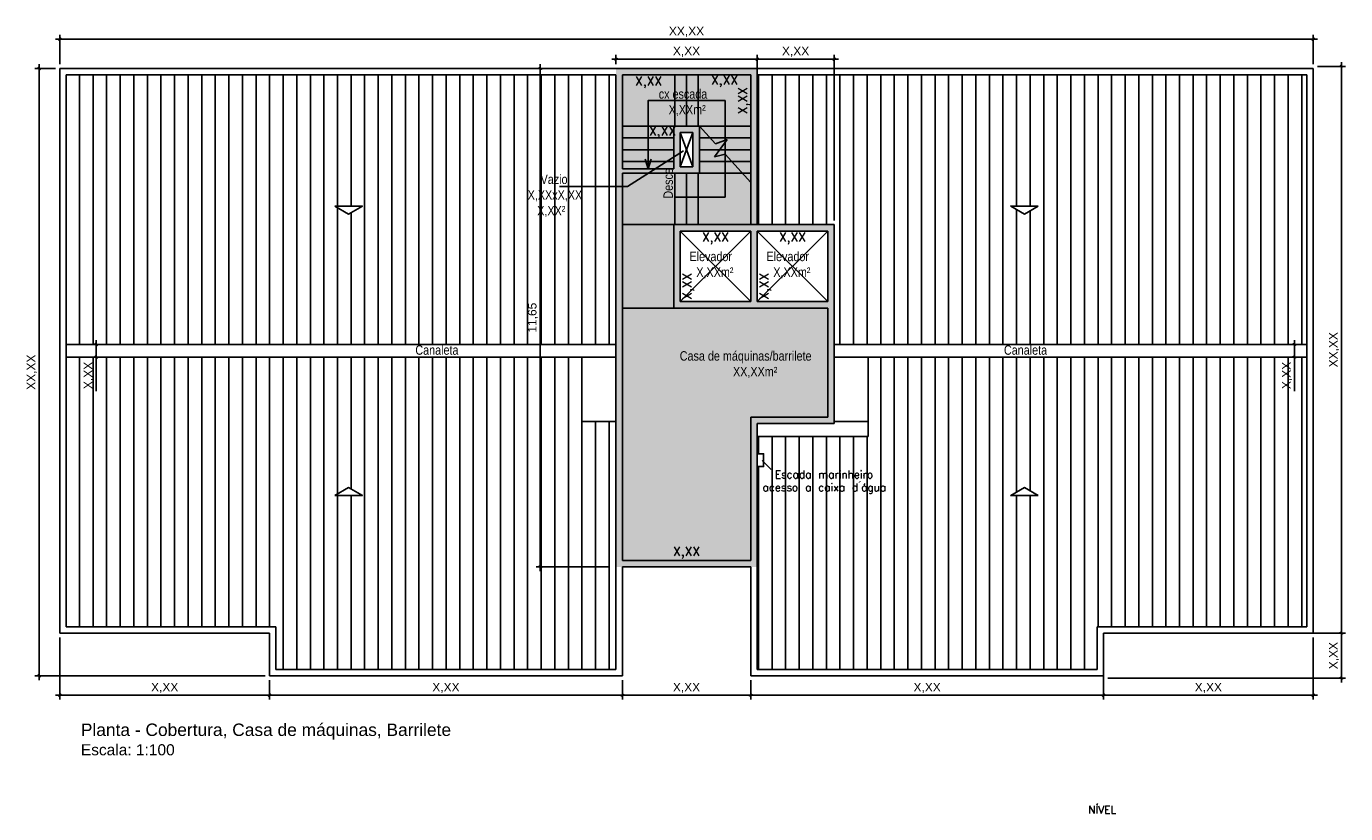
# Model space of a CAD drawing. Header units: millimetres. Extents: x -111 to 66, y -121 to 191.
# Tile 31 of 43: x -10 to 20, y 36 to 54. Entities that reach past the tile are written whole.
import ezdxf

# ---------------------------------------------------------------- set-up
doc = ezdxf.new("R2010")
doc.units = ezdxf.units.MM
doc.linetypes.add('HIDDEN2', pattern=[4.7625, 3.175, -1.5875])
for name, color, linetype in [('1', 1, 'Continuous'), ('2', 2, 'Continuous'), ('_CONSTR_PRINC', 5, 'Continuous'), ('_COTAS_EXT', 1, 'Continuous'), ('AR-HTC', 10, 'Continuous'), ('Texto', 1, 'Continuous')]:
    doc.layers.add(name, color=color, linetype=linetype)
doc.styles.add('Arial', font='arial.ttf')
doc.styles.get("Standard").update_dxf_attribs({"font": 'txt.shx'})
doc.styles.add('STYLE1', font='arial.ttf')
doc.styles.add('Technic', font='techl___.ttf')
doc.dimstyles.new('_LINHA CHAMADA', dxfattribs={"dimtxt": 0.2, "dimasz": 0.06, "dimexe": 0.1, "dimexo": 0.1, "dimgap": 0.05, "dimtad": 1, "dimzin": 1, "dimtxsty": 'Arial', "dimblk": 'OBLIQUE', "dimcen": 2.5, "dimdle": 0.1, "dimclrd": 256, "dimclre": 256, "dimclrt": 2, "dimadec": 0, "dimazin": 0, "dimtfac": 1, "dimtmove": 0, "dimatfit": 3, "dimfxl": 1, "dimarcsym": 0})
doc.dimstyles.new('SEM LINHA 3 CHAMADA', dxfattribs={"dimtxt": 0.21, "dimasz": 0.06, "dimexe": 0.05, "dimexo": 0.05, "dimgap": 0.01, "dimtad": 1, "dimdec": 3, "dimzin": 1, "dimtxsty": 'Standard', "dimblk": 'OBLIQUE', "dimcen": 2.5, "dimdle": 0.05, "dimse1": 1, "dimse2": 1, "dimsd1": 1, "dimsd2": 1, "dimclrd": 256, "dimclre": 256, "dimclrt": 2, "dimadec": 0, "dimazin": 0, "dimtfac": 1, "dimtdec": 3, "dimtmove": 0, "dimatfit": 3, "dimfxl": 1, "dimarcsym": 0})
doc.dimstyles.new('SEM LINHA CHAMADA', dxfattribs={"dimtxt": 0.21, "dimasz": 0.06, "dimexe": 0.05, "dimexo": 0.05, "dimgap": 0.01, "dimtad": 1, "dimzin": 1, "dimtxsty": 'Standard', "dimblk": 'OBLIQUE', "dimcen": 2.5, "dimdle": 0.05, "dimse1": 1, "dimse2": 1, "dimsd1": 1, "dimsd2": 1, "dimclrd": 256, "dimclre": 256, "dimclrt": 2, "dimadec": 0, "dimazin": 0, "dimtfac": 1, "dimtmove": 0, "dimatfit": 3, "dimfxl": 1, "dimarcsym": 0})

# ---------------------------------------------------------------- blocks, each defined once
blk = doc.blocks.new('*D122')
at = {"layer": 'Defpoints', "color": 0}
for p in [(4.863, 49.356), (6.513, 49.356), (6.513, 49.05)]:
    blk.add_point(p, dxfattribs=at)
at = {"layer": '_COTAS_EXT', "color": 2, "insert": (5.688, 49.182), "char_height": 0.21, "attachment_point": 5}
blk.add_mtext('X,XX', dxfattribs=at)
blk = doc.blocks.new('_OBLIQUE')
at = {"color": 0, "linetype": 'ByBlock'}
blk.add_line((-0.5, -0.5), (0.5, 0.5), dxfattribs=at)
blk = doc.blocks.new('*D123')
at = {"layer": 'Defpoints', "color": 0}
for p in [(3.513, 51.531), (3.513, 51.531), (4.713, 51.531)]:
    blk.add_point(p, dxfattribs=at)
at = {"layer": '_COTAS_EXT', "color": 2, "insert": (4.45, 51.664), "char_height": 0.21, "attachment_point": 5}
blk.add_mtext('X,XX', dxfattribs=at)
blk = doc.blocks.new('*D124')
at = {"layer": 'Defpoints', "color": 0}
for p in [(3.513, 53.006), (4.738, 53.006), (3.513, 52.7)]:
    blk.add_point(p, dxfattribs=at)
at = {"layer": '_COTAS_EXT', "color": 2, "insert": (4.126, 52.832), "char_height": 0.21, "attachment_point": 5}
blk.add_mtext('X,XX', dxfattribs=at)
blk = doc.blocks.new('*D125')
at = {"layer": '_COTAS_EXT', "lineweight": -2}
for p, q in [((-9.737, 53.156), (-10.222, 53.156)), ((-10.122, 53.256), (-10.122, 38.856)), ((-4.837, 38.956), (-10.222, 38.956))]:
    blk.add_line(p, q, dxfattribs=at)
at = {"layer": 'Defpoints', "color": 0}
for p in [(-9.637, 53.156), (-10.122, 38.956), (-4.737, 38.956)]:
    blk.add_point(p, dxfattribs=at)
at = {"layer": '_COTAS_EXT', "lineweight": -2, "xscale": 0.06, "yscale": 0.06, "zscale": 0.06}
for p, rotation in [((-10.122, 53.156), 90), ((-10.122, 38.956), 270)]:
    blk.add_blockref('_OBLIQUE', p, dxfattribs=dict(at, rotation=rotation))
at = {"layer": '_COTAS_EXT', "color": 2, "insert": (-10.292, 46.056), "char_height": 0.2, "attachment_point": 5, "rotation": 90, "style": 'Arial'}
blk.add_mtext('XX,XX', dxfattribs=at)
blk = doc.blocks.new('*D126')
at = {"layer": 'Defpoints', "color": 0}
for p in [(5.288, 53.006), (6.513, 53.006), (5.288, 52.723)]:
    blk.add_point(p, dxfattribs=at)
at = {"layer": '_COTAS_EXT', "color": 2, "insert": (5.901, 52.856), "char_height": 0.21, "attachment_point": 5}
blk.add_mtext('X,XX', dxfattribs=at)
blk = doc.blocks.new('*D127')
at = {"layer": 'Defpoints', "color": 0}
for p in [(6.513, 53.006), (6.494, 51.806), (6.513, 51.806)]:
    blk.add_point(p, dxfattribs=at)
at = {"layer": '_COTAS_EXT', "color": 2, "insert": (6.361, 52.406), "char_height": 0.21, "attachment_point": 5, "rotation": 90}
blk.add_mtext('X,XX', dxfattribs=at)
blk = doc.blocks.new('*D128')
at = {"layer": 'Defpoints', "color": 0}
for p in [(3.363, 42.007), (6.663, 42.007), (6.663, 41.708)]:
    blk.add_point(p, dxfattribs=at)
at = {"layer": '_COTAS_EXT', "color": 2, "insert": (5.013, 41.84), "char_height": 0.21, "attachment_point": 5}
blk.add_mtext('X,XX', dxfattribs=at)
blk = doc.blocks.new('*D129')
at = {"layer": 'Defpoints', "color": 0}
for p in [(4.863, 49.356), (4.863, 47.706), (5.187, 47.706)]:
    blk.add_point(p, dxfattribs=at)
at = {"layer": '_COTAS_EXT', "color": 2, "insert": (5.055, 48.068), "char_height": 0.21, "attachment_point": 5, "rotation": 90}
blk.add_mtext('X,XX', dxfattribs=at)
blk = doc.blocks.new('*D130')
at = {"layer": '_COTAS_EXT', "lineweight": -2}
for p, q in [((-8.83, 46.706), (-8.689, 46.706)), ((-8.789, 46.806), (-8.789, 46.406)), ((-8.83, 46.406), (-8.689, 46.406)), ((-8.789, 46.406), (-8.789, 45.613))]:
    blk.add_line(p, q, dxfattribs=at)
at = {"layer": 'Defpoints', "color": 0}
for p in [(-8.93, 46.706), (-8.93, 46.406), (-8.789, 46.406)]:
    blk.add_point(p, dxfattribs=at)
at = {"layer": '_COTAS_EXT', "lineweight": -2, "xscale": 0.06, "yscale": 0.06, "zscale": 0.06}
for p, rotation in [((-8.789, 46.706), 90), ((-8.789, 46.406), 270)]:
    blk.add_blockref('_OBLIQUE', p, dxfattribs=dict(at, rotation=rotation))
at = {"layer": '_COTAS_EXT', "color": 2, "insert": (-8.959, 45.98), "char_height": 0.2, "attachment_point": 5, "rotation": 90, "style": 'Arial'}
blk.add_mtext('X,XX', dxfattribs=at)
blk = doc.blocks.new('*D131')
at = {"layer": '_COTAS_EXT', "lineweight": -2}
for p, q in [((3.513, 38.856), (3.513, 38.405)), ((6.513, 38.856), (6.513, 38.405)), ((3.413, 38.505), (6.613, 38.505))]:
    blk.add_line(p, q, dxfattribs=at)
at = {"layer": 'Defpoints', "color": 0}
for p in [(3.513, 38.956), (6.513, 38.956), (6.513, 38.505)]:
    blk.add_point(p, dxfattribs=at)
at = {"layer": '_COTAS_EXT', "lineweight": -2, "xscale": 0.06, "yscale": 0.06, "zscale": 0.06, "rotation": 180}
blk.add_blockref('_OBLIQUE', (3.513, 38.505), dxfattribs=at)
at = {"layer": '_COTAS_EXT', "lineweight": -2, "xscale": 0.06, "yscale": 0.06, "zscale": 0.06}
blk.add_blockref('_OBLIQUE', (6.513, 38.505), dxfattribs=at)
at = {"layer": '_COTAS_EXT', "color": 2, "insert": (5.013, 38.675), "char_height": 0.2, "attachment_point": 5, "style": 'Arial'}
blk.add_mtext('X,XX', dxfattribs=at)
blk = doc.blocks.new('*D132')
at = {"layer": '_COTAS_EXT', "lineweight": -2}
for p, q in [((-9.637, 39.856), (-9.637, 38.405)), ((-4.737, 38.856), (-4.737, 38.405)), ((-9.737, 38.505), (-4.637, 38.505))]:
    blk.add_line(p, q, dxfattribs=at)
at = {"layer": 'Defpoints', "color": 0}
for p in [(-9.637, 39.956), (-4.737, 38.956), (-4.737, 38.505)]:
    blk.add_point(p, dxfattribs=at)
at = {"layer": '_COTAS_EXT', "lineweight": -2, "xscale": 0.06, "yscale": 0.06, "zscale": 0.06, "rotation": 180}
blk.add_blockref('_OBLIQUE', (-9.637, 38.505), dxfattribs=at)
at = {"layer": '_COTAS_EXT', "lineweight": -2, "xscale": 0.06, "yscale": 0.06, "zscale": 0.06}
blk.add_blockref('_OBLIQUE', (-4.737, 38.505), dxfattribs=at)
at = {"layer": '_COTAS_EXT', "color": 2, "insert": (-7.187, 38.675), "char_height": 0.2, "attachment_point": 5, "style": 'Arial'}
blk.add_mtext('X,XX', dxfattribs=at)
blk = doc.blocks.new('*D133')
at = {"layer": '_COTAS_EXT', "lineweight": -2}
for p, q in [((3.263, 53.376), (6.763, 53.376)), ((3.363, 53.256), (3.363, 53.476)), ((6.663, 53.256), (6.663, 53.476))]:
    blk.add_line(p, q, dxfattribs=at)
at = {"layer": 'Defpoints', "color": 0}
for p in [(6.663, 53.376), (3.363, 53.156), (6.663, 53.156)]:
    blk.add_point(p, dxfattribs=at)
at = {"layer": '_COTAS_EXT', "lineweight": -2, "xscale": 0.06, "yscale": 0.06, "zscale": 0.06, "rotation": 180}
blk.add_blockref('_OBLIQUE', (3.363, 53.376), dxfattribs=at)
at = {"layer": '_COTAS_EXT', "lineweight": -2, "xscale": 0.06, "yscale": 0.06, "zscale": 0.06}
blk.add_blockref('_OBLIQUE', (6.663, 53.376), dxfattribs=at)
at = {"layer": '_COTAS_EXT', "color": 2, "insert": (5.013, 53.546), "char_height": 0.2, "attachment_point": 5, "style": 'Arial'}
blk.add_mtext('X,XX', dxfattribs=at)
blk = doc.blocks.new('*D134')
at = {"layer": '_COTAS_EXT', "lineweight": -2}
for p, q in [((19.413, 46.706), (19.123, 46.706)), ((19.223, 46.806), (19.223, 46.406)), ((19.413, 46.406), (19.123, 46.406)), ((19.223, 46.406), (19.223, 45.613))]:
    blk.add_line(p, q, dxfattribs=at)
at = {"layer": 'Defpoints', "color": 0}
for p in [(19.513, 46.706), (19.223, 46.406), (19.513, 46.406)]:
    blk.add_point(p, dxfattribs=at)
at = {"layer": '_COTAS_EXT', "lineweight": -2, "xscale": 0.06, "yscale": 0.06, "zscale": 0.06}
for p, rotation in [((19.223, 46.706), 90), ((19.223, 46.406), 270)]:
    blk.add_blockref('_OBLIQUE', p, dxfattribs=dict(at, rotation=rotation))
at = {"layer": '_COTAS_EXT', "color": 2, "insert": (19.053, 45.98), "char_height": 0.2, "attachment_point": 5, "rotation": 90, "style": 'Arial'}
blk.add_mtext('X,XX', dxfattribs=at)
blk = doc.blocks.new('*D135')
at = {"layer": '_COTAS_EXT', "lineweight": -2}
for p, q in [((6.513, 38.856), (6.513, 38.405)), ((14.763, 38.856), (14.763, 38.405)), ((14.863, 38.505), (6.413, 38.505))]:
    blk.add_line(p, q, dxfattribs=at)
at = {"layer": 'Defpoints', "color": 0}
for p in [(6.513, 38.956), (14.763, 38.956), (6.513, 38.505)]:
    blk.add_point(p, dxfattribs=at)
at = {"layer": '_COTAS_EXT', "lineweight": -2, "xscale": 0.06, "yscale": 0.06, "zscale": 0.06, "rotation": 180}
blk.add_blockref('_OBLIQUE', (6.513, 38.505), dxfattribs=at)
at = {"layer": '_COTAS_EXT', "lineweight": -2, "xscale": 0.06, "yscale": 0.06, "zscale": 0.06}
blk.add_blockref('_OBLIQUE', (14.763, 38.505), dxfattribs=at)
at = {"layer": '_COTAS_EXT', "color": 2, "insert": (10.638, 38.675), "char_height": 0.2, "attachment_point": 5, "style": 'Arial'}
blk.add_mtext('X,XX', dxfattribs=at)
blk = doc.blocks.new('*D184')
at = {"layer": '_COTAS_EXT', "lineweight": -2}
for p, q in [((1.494, 53.156), (1.494, 53.156)), ((1.594, 53.256), (1.594, 41.406)), ((3.213, 41.506), (1.494, 41.506))]:
    blk.add_line(p, q, dxfattribs=at)
at = {"layer": 'Defpoints', "color": 0}
for p in [(1.594, 53.156), (1.594, 41.506), (3.313, 41.506)]:
    blk.add_point(p, dxfattribs=at)
at = {"layer": '_COTAS_EXT', "lineweight": -2, "xscale": 0.06, "yscale": 0.06, "zscale": 0.06}
for p, rotation in [((1.594, 53.156), 90), ((1.594, 41.506), 270)]:
    blk.add_blockref('_OBLIQUE', p, dxfattribs=dict(at, rotation=rotation))
at = {"layer": '_COTAS_EXT', "color": 2, "insert": (1.424, 47.331), "char_height": 0.2, "attachment_point": 5, "rotation": 90, "style": 'Arial'}
blk.add_mtext('11,65', dxfattribs=at)
blk = doc.blocks.new('*D218')
at = {"layer": 'Defpoints', "color": 0}
for p in [(6.663, 49.356), (8.313, 49.356), (8.313, 49.05)]:
    blk.add_point(p, dxfattribs=at)
at = {"layer": '_COTAS_EXT', "color": 2, "insert": (7.488, 49.182), "char_height": 0.21, "attachment_point": 5}
blk.add_mtext('X,XX', dxfattribs=at)
blk = doc.blocks.new('*D219')
at = {"layer": 'Defpoints', "color": 0}
for p in [(6.663, 49.356), (6.663, 47.706), (6.987, 47.706)]:
    blk.add_point(p, dxfattribs=at)
at = {"layer": '_COTAS_EXT', "color": 2, "insert": (6.855, 48.068), "char_height": 0.21, "attachment_point": 5, "rotation": 90}
blk.add_mtext('X,XX', dxfattribs=at)
blk = doc.blocks.new('*D220')
at = {"layer": '_COTAS_EXT', "lineweight": -2}
for p, q in [((-4.737, 38.856), (-4.737, 38.405)), ((3.513, 38.806), (3.513, 38.405)), ((3.613, 38.505), (-4.837, 38.505))]:
    blk.add_line(p, q, dxfattribs=at)
at = {"layer": 'Defpoints', "color": 0}
for p in [(-4.737, 38.956), (3.513, 38.906), (-4.737, 38.505)]:
    blk.add_point(p, dxfattribs=at)
at = {"layer": '_COTAS_EXT', "lineweight": -2, "xscale": 0.06, "yscale": 0.06, "zscale": 0.06, "rotation": 180}
blk.add_blockref('_OBLIQUE', (-4.737, 38.505), dxfattribs=at)
at = {"layer": '_COTAS_EXT', "lineweight": -2, "xscale": 0.06, "yscale": 0.06, "zscale": 0.06}
blk.add_blockref('_OBLIQUE', (3.513, 38.505), dxfattribs=at)
at = {"layer": '_COTAS_EXT', "color": 2, "insert": (-0.612, 38.675), "char_height": 0.2, "attachment_point": 5, "style": 'Arial'}
blk.add_mtext('X,XX', dxfattribs=at)
blk = doc.blocks.new('*D221')
at = {"layer": '_COTAS_EXT', "lineweight": -2}
for p, q in [((14.763, 39.856), (14.763, 38.405)), ((19.663, 39.856), (19.663, 38.405)), ((19.763, 38.505), (14.663, 38.505))]:
    blk.add_line(p, q, dxfattribs=at)
at = {"layer": 'Defpoints', "color": 0}
for p in [(14.763, 39.956), (19.663, 39.956), (14.763, 38.505)]:
    blk.add_point(p, dxfattribs=at)
at = {"layer": '_COTAS_EXT', "lineweight": -2, "xscale": 0.06, "yscale": 0.06, "zscale": 0.06, "rotation": 180}
blk.add_blockref('_OBLIQUE', (14.763, 38.505), dxfattribs=at)
at = {"layer": '_COTAS_EXT', "lineweight": -2, "xscale": 0.06, "yscale": 0.06, "zscale": 0.06}
blk.add_blockref('_OBLIQUE', (19.663, 38.505), dxfattribs=at)
at = {"layer": '_COTAS_EXT', "color": 2, "insert": (17.213, 38.675), "char_height": 0.2, "attachment_point": 5, "style": 'Arial'}
blk.add_mtext('X,XX', dxfattribs=at)
blk = doc.blocks.new('*D222')
at = {"layer": '_COTAS_EXT', "lineweight": -2}
for p, q in [((-9.737, 53.842), (19.763, 53.842)), ((-9.637, 53.256), (-9.637, 53.942)), ((19.663, 53.256), (19.663, 53.942))]:
    blk.add_line(p, q, dxfattribs=at)
at = {"layer": 'Defpoints', "color": 0}
for p in [(19.663, 53.842), (-9.637, 53.156), (19.663, 53.156)]:
    blk.add_point(p, dxfattribs=at)
at = {"layer": '_COTAS_EXT', "lineweight": -2, "xscale": 0.06, "yscale": 0.06, "zscale": 0.06, "rotation": 180}
blk.add_blockref('_OBLIQUE', (-9.637, 53.842), dxfattribs=at)
at = {"layer": '_COTAS_EXT', "lineweight": -2, "xscale": 0.06, "yscale": 0.06, "zscale": 0.06}
blk.add_blockref('_OBLIQUE', (19.663, 53.842), dxfattribs=at)
at = {"layer": '_COTAS_EXT', "color": 2, "insert": (5.013, 54.011), "char_height": 0.2, "attachment_point": 5, "style": 'Arial'}
blk.add_mtext('XX,XX', dxfattribs=at)
blk = doc.blocks.new('*D223')
at = {"layer": '_COTAS_EXT', "lineweight": -2}
for p, q in [((19.763, 53.206), (20.422, 53.206)), ((20.322, 53.306), (20.322, 39.856)), ((19.763, 39.956), (20.422, 39.956))]:
    blk.add_line(p, q, dxfattribs=at)
at = {"layer": 'Defpoints', "color": 0}
for p in [(19.663, 53.206), (19.663, 39.956), (20.322, 39.956)]:
    blk.add_point(p, dxfattribs=at)
at = {"layer": '_COTAS_EXT', "lineweight": -2, "xscale": 0.06, "yscale": 0.06, "zscale": 0.06}
for p, rotation in [((20.322, 53.206), 89.99999999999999), ((20.322, 39.956), 270)]:
    blk.add_blockref('_OBLIQUE', p, dxfattribs=dict(at, rotation=rotation))
at = {"layer": '_COTAS_EXT', "color": 2, "insert": (20.152, 46.581), "char_height": 0.2, "attachment_point": 5, "rotation": 90, "style": 'Arial'}
blk.add_mtext('XX,XX', dxfattribs=at)
blk = doc.blocks.new('*D224')
at = {"layer": '_COTAS_EXT', "lineweight": -2}
for p, q in [((14.863, 39.956), (20.422, 39.956)), ((20.322, 38.806), (20.322, 40.056)), ((14.863, 38.906), (20.422, 38.906))]:
    blk.add_line(p, q, dxfattribs=at)
at = {"layer": 'Defpoints', "color": 0}
for p in [(14.763, 39.956), (20.322, 39.956), (14.763, 38.906)]:
    blk.add_point(p, dxfattribs=at)
at = {"layer": '_COTAS_EXT', "lineweight": -2, "xscale": 0.06, "yscale": 0.06, "zscale": 0.06}
for p, rotation in [((20.322, 39.956), 90), ((20.322, 38.906), 270)]:
    blk.add_blockref('_OBLIQUE', p, dxfattribs=dict(at, rotation=rotation))
at = {"layer": '_COTAS_EXT', "color": 2, "insert": (20.152, 39.431), "char_height": 0.2, "attachment_point": 5, "rotation": 90, "style": 'Arial'}
blk.add_mtext('X,XX', dxfattribs=at)
blk = doc.blocks.new('*D225')
at = {"layer": '_COTAS_EXT', "lineweight": -2}
for p, q in [((8.563, 53.376), (6.563, 53.376)), ((6.663, 49.606), (6.663, 53.476)), ((8.463, 49.606), (8.463, 53.476))]:
    blk.add_line(p, q, dxfattribs=at)
at = {"layer": 'Defpoints', "color": 0}
for p in [(6.663, 53.376), (6.663, 49.506), (8.463, 49.506)]:
    blk.add_point(p, dxfattribs=at)
at = {"layer": '_COTAS_EXT', "lineweight": -2, "xscale": 0.06, "yscale": 0.06, "zscale": 0.06, "rotation": 180}
blk.add_blockref('_OBLIQUE', (6.663, 53.376), dxfattribs=at)
at = {"layer": '_COTAS_EXT', "lineweight": -2, "xscale": 0.06, "yscale": 0.06, "zscale": 0.06}
blk.add_blockref('_OBLIQUE', (8.463, 53.376), dxfattribs=at)
at = {"layer": '_COTAS_EXT', "color": 2, "insert": (7.563, 53.546), "char_height": 0.2, "attachment_point": 5, "style": 'Arial'}
blk.add_mtext('X,XX', dxfattribs=at)

msp = doc.modelspace()

# ---------------------------------------------------------------- hatches: boundary and pattern name
at = {"layer": '1'}
h = msp.add_hatch(dxfattribs=at)
h.set_pattern_fill('ANSI31', color=256, scale=0.1, angle=45)
h.set_pattern_definition([(90, (-658.7846, -473.74675), (-0.3175, 6e-17), [])])
h.paths.add_polyline_path([(3.3631, 53.0062), (-9.4869, 53.0062), (-9.4869, 46.7062), (3.3631, 46.7062), (3.3631, 48.9062)])
h.paths.add_polyline_path([(-2.5656, 49.9407), (-2.8869, 49.7539), (-3.2082, 49.9407)], flags=16)
h.paths.add_polyline_path([(2.5631, 46.4062), (-9.4869, 46.4062), (-9.4869, 40.1062), (-4.5869, 40.1062), (-4.5869, 39.1062), (3.3631, 39.1062), (3.3631, 40.1062), (3.3631, 41.6562), (3.3631, 44.9062), (2.5631, 44.9062)])
h.paths.add_polyline_path([(-2.5656, 43.1717), (-3.2082, 43.1717), (-2.8869, 43.3584)], flags=16)
h.paths.add_polyline_path([(19.5131, 46.4062), (9.2631, 46.4062), (9.2631, 44.5562), (6.6631, 44.5562), (6.6631, 44.1493), (6.8131, 44.1493), (6.8131, 43.8493), (6.6631, 43.8493), (6.6631, 39.1062), (14.6131, 39.1062), (14.6131, 40.1062), (19.5131, 40.1062)])
h.paths.add_polyline_path([(12.5918, 43.1717), (12.9131, 43.3584), (13.2344, 43.1717)], flags=16)
h.paths.add_polyline_path([(19.5131, 53.0062), (6.6631, 53.0062), (6.6631, 49.5062), (8.4631, 49.5062), (8.4631, 47.5562), (8.4631, 46.7062), (19.5131, 46.7062)])
h.paths.add_polyline_path([(12.5918, 49.9407), (13.2344, 49.9407), (12.9131, 49.7539)], flags=16)
at = {"layer": 'AR-HTC'}
h = msp.add_hatch(color=21, dxfattribs=at)
h.dxf.hatch_style = 1
h.paths.add_polyline_path([(8.4636, 49.5062), (6.6636, 49.5062), (6.6636, 53.1562), (3.3636, 53.1562), (3.3636, 41.5062), (6.6636, 41.5062), (6.6636, 44.8562), (8.4636, 44.8562)])
h.paths.add_polyline_path([(4.8636, 47.7062), (4.8636, 49.3562), (6.5136, 49.3562), (6.5136, 47.7062)], flags=16)
h.paths.add_polyline_path([(6.6636, 47.7062), (6.6636, 49.3562), (8.3136, 49.3562), (8.3136, 47.7062)], flags=16)
h.paths.add_polyline_path([(5.1636, 50.8562), (4.8636, 50.8562), (4.8636, 51.6562), (5.1636, 51.6562)], flags=16)

# ---------------------------------------------------------------- linework, layer by layer
at = {"layer": '1'}
for p, q in [((4.8631, 51.6562), (5.1631, 50.8562)), ((4.8631, 50.8562), (5.1631, 51.6562)), ((4.7131, 49.5062), (3.5131, 49.5062)), ((4.8631, 49.3562), (6.5131, 47.7062)), ((4.8631, 47.7062), (6.5131, 49.3562)), ((6.6631, 49.3562), (8.3131, 47.7062)), ((6.6631, 47.7062), (8.3131, 49.3562)), ((4.7131, 47.5562), (3.5131, 47.5562))]:
    msp.add_line(p, q, dxfattribs=at)
at = {"layer": '2', "linetype": 'HIDDEN2'}
for p, q in [((4.7381, 53.0062), (4.7381, 51.8062)), ((5.0131, 53.0062), (5.0131, 51.8062)), ((5.2881, 53.0062), (5.2881, 51.8062)), ((4.7131, 51.8062), (3.5131, 51.8062)), ((4.7131, 51.5312), (3.5131, 51.5312)), ((5.3131, 51.8062), (6.5131, 51.8062)), ((5.5655, 51.5312), (5.3131, 51.5312)), ((6.5131, 51.5312), (5.5655, 51.5312)), ((4.7131, 51.2562), (3.5131, 51.2562)), ((5.7896, 51.2562), (6.5131, 51.2562)), ((4.7131, 50.9812), (3.5131, 50.9812)), ((6.0688, 50.9812), (6.5131, 50.9812)), ((6.3189, 50.7062), (6.5131, 50.7062))]:
    msp.add_line(p, q, dxfattribs=at)
at = {"layer": '2'}
for p, q in [((5.7896, 51.2562), (5.3131, 51.2562)), ((6.0688, 50.9812), (5.3131, 50.9812)), ((4.7381, 50.7062), (4.7381, 49.5062)), ((5.0131, 50.7062), (5.0131, 49.5062)), ((5.2881, 50.7062), (5.2881, 49.5062)), ((6.3189, 50.7062), (5.3131, 50.7062))]:
    msp.add_line(p, q, dxfattribs=at)
for points in [[(-3.2082, 49.9407), (-2.8869, 49.7539), (-2.5656, 49.9407)], [(13.2344, 49.9407), (12.9131, 49.7539), (12.5918, 49.9407)], [(-3.2082, 43.1717), (-2.8869, 43.3584), (-2.5656, 43.1717)], [(13.2344, 43.1717), (12.9131, 43.3584), (12.5918, 43.1717)]]:
    msp.add_lwpolyline(points, close=True, dxfattribs=at)
at = {"layer": '_CONSTR_PRINC'}
for p, q in [((3.5131, 53.1562), (-9.6369, 53.1562)), ((-9.6369, 53.1562), (-9.6369, 39.9562)), ((3.5131, 53.1562), (6.5131, 53.1562)), ((6.5131, 53.1562), (19.6631, 53.1562)), ((19.6631, 53.1562), (19.6631, 39.9562)), ((3.3631, 53.0062), (-9.4869, 53.0062)), ((-9.4869, 53.0062), (-9.4869, 40.1062)), ((3.3631, 48.9062), (3.3631, 53.0062)), ((3.5131, 53.0062), (6.5131, 53.0062)), ((6.5131, 53.0062), (6.5131, 49.5062)), ((6.6631, 49.5062), (6.6631, 53.0062)), ((6.6631, 53.0062), (19.5131, 53.0062)), ((19.5131, 53.0062), (19.5131, 40.1062)), ((4.7131, 51.8062), (5.3131, 51.8062)), ((4.7131, 51.8062), (4.7131, 50.8062)), ((4.8631, 51.6562), (5.1631, 51.6562)), ((4.8631, 51.6562), (4.8631, 50.8562)), ((5.1631, 51.6562), (5.1631, 50.8562)), ((5.3131, 51.8062), (5.3131, 50.7062)), ((5.3131, 51.8062), (5.6879, 51.3978)), ((5.9618, 51.4954), (5.6686, 51.0881)), ((5.6879, 51.3978), (5.9618, 51.4954)), ((5.6686, 51.0881), (5.9131, 51.1524)), ((5.9131, 51.1524), (6.5131, 50.4926)), ((4.7131, 50.8062), (3.5131, 50.8062)), ((4.7131, 50.7062), (3.5131, 50.7062)), ((4.7131, 50.7062), (5.3131, 50.7062)), ((4.8631, 50.8562), (5.1631, 50.8562)), ((8.4631, 49.5062), (4.7131, 49.5062)), ((4.7131, 49.5062), (4.7131, 47.5562)), ((6.5131, 49.3562), (4.8631, 49.3562)), ((4.8631, 49.3562), (4.8631, 47.7062)), ((6.5131, 49.3562), (6.5131, 47.7062)), ((6.6631, 47.7062), (6.6631, 49.3562)), ((8.3131, 49.3562), (6.6631, 49.3562)), ((6.6631, 49.3562), (6.6631, 47.7062)), ((8.3131, 49.3562), (8.3131, 47.7062)), ((8.4631, 47.5562), (8.4631, 49.5062)), ((3.5131, 47.5562), (3.5131, 47.4562)), ((8.3131, 47.5562), (4.7131, 47.5562)), ((6.5131, 47.7062), (4.8631, 47.7062)), ((8.3131, 47.7062), (6.6631, 47.7062)), ((8.3131, 47.5562), (8.3131, 45.0062)), ((8.4631, 47.5562), (8.4631, 47.5562)), ((8.4631, 44.8562), (8.4631, 47.5562)), ((6.5131, 45.0062), (8.3131, 45.0062)), ((6.5131, 41.6562), (6.5131, 45.0062)), ((6.6631, 44.8562), (8.4631, 44.8562)), ((6.6631, 39.1062), (6.6631, 44.8562)), ((6.5131, 41.6562), (3.5131, 41.6562)), ((3.5131, 38.9562), (3.5131, 41.5062)), ((3.5131, 41.5062), (6.5131, 41.5062)), ((6.5131, 38.9562), (6.5131, 41.5062)), ((-9.4869, 40.1062), (-4.5869, 40.1062)), ((-4.5869, 40.1062), (-4.5869, 39.1062)), ((3.3631, 39.1062), (3.3631, 40.1062)), ((19.5131, 40.1062), (14.6131, 40.1062)), ((14.6131, 40.1062), (14.6131, 39.1062)), ((-9.6369, 39.9562), (-4.7369, 39.9562)), ((-4.7369, 39.9562), (-4.7369, 38.9562)), ((19.6631, 39.9562), (14.7631, 39.9562)), ((14.7631, 39.9562), (14.7631, 38.9562)), ((-4.7369, 38.9562), (3.5131, 38.9562)), ((-4.5869, 39.1062), (3.3631, 39.1062)), ((14.7631, 38.9562), (6.5131, 38.9562)), ((14.6131, 39.1062), (6.6631, 39.1062))]:
    msp.add_line(p, q, dxfattribs=at)
at = {"layer": '_CONSTR_PRINC', "color": 2}
for p, q in [((-9.4869, 46.7062), (3.3631, 46.7062)), ((19.5131, 46.7062), (8.4631, 46.7062)), ((-9.4869, 46.4062), (3.3631, 46.4062)), ((2.5631, 44.9062), (2.5631, 46.4062)), ((19.5131, 46.4062), (8.4631, 46.4062)), ((9.2631, 46.4062), (9.2631, 44.5562)), ((3.3631, 44.9062), (2.5631, 44.9062)), ((9.2631, 44.9062), (8.4631, 44.9062)), ((6.6631, 44.5562), (9.2631, 44.5562))]:
    msp.add_line(p, q, dxfattribs=at)
at = {"layer": '_CONSTR_PRINC'}
for points in [[(3.5131, 50.8062), (3.5131, 53.0062)], [(3.5131, 41.6562), (3.5131, 50.7062)], [(3.3631, 41.6562), (3.3631, 48.9062)], [(6.6631, 44.1493), (6.8131, 44.1493), (6.8131, 43.8493), (6.6631, 43.8493)], [(3.3631, 40.1062), (3.3631, 41.6562)]]:
    msp.add_lwpolyline(points, dxfattribs=at)
at = {"layer": '_COTAS_EXT', "color": 2}
msp.add_line((6.7816, 43.9917), (6.9929, 43.7807), dxfattribs=at)
at = {"layer": 'Texto'}
for p, q in [((3.6336, 50.3953), (4.9431, 51.2279)), ((4.1131, 50.8062), (4.0426, 51.0346)), ((4.1131, 50.8062), (4.1836, 51.0346)), ((3.6336, 50.3953), (2.0447, 50.3953)), ((5.9131, 50.151), (4.7381, 50.151))]:
    msp.add_line(p, q, dxfattribs=at)
msp.add_lwpolyline([(4.1131, 50.8062), (4.1131, 52.4062), (5.9131, 52.4062), (5.9131, 50.151)], dxfattribs=at)

# ---------------------------------------------------------------- texts
at = {"layer": 'Texto', "char_height": 0.22, "style": 'Technic'}
for s, insert, attachment_point in [('\\pxi-2.9291,qc;cx escada\\P\\pi-2.046;X,XXm²', (5.0076, 52.6699), 1), ('\\pxi-1.7113;Vazio\\P\\pi-3.0826;X,XXxX,XX\\P\\pi-2.068;X,XX²', (1.9773, 50.6759), 1), ('\\pxi-2.9291,qc;Elevador\\P\\pi-2.046;X,XXm²', (5.692, 48.8722), 1), ('\\pxi-2.9291,qc;Elevador\\P\\pi-2.046;X,XXm²', (7.492, 48.8722), 1), ('\\pxqc;Canaleta', (-1.3268, 46.6845), 1), ('\\pxi-4.2595,qc;Casa de máquinas/barrilete\\P\\pi-2.2398;XX,XXm²', (5.7918, 46.5468), 1), ('\\pxqc;Canaleta', (13.4425, 46.6845), 3)]:
    msp.add_mtext(s, dxfattribs=dict(at, insert=insert, attachment_point=attachment_point))
at = {"layer": 'Texto', "insert": (4.4736, 50.1131), "char_height": 0.22, "attachment_point": 1, "rotation": 90, "style": 'Technic'}
msp.add_mtext('\\pxqc;Desce', dxfattribs=at)
at = {"layer": 'Texto', "char_height": 0.18, "attachment_point": 1}
for s, insert, width in [('\\pi0.41513;Escada marinheiro\\P\\pi0.13158;acesso a caixa d´água', (6.6609, 43.755), 2.989214), ('NÍVEL', (14.4061, 35.918), 0.513913)]:
    msp.add_mtext(s, dxfattribs=dict(at, insert=insert, width=width))
at = {"layer": 'Texto', "insert": (-9.1465, 37.8432), "char_height": 0.2592, "width": 16.442112, "attachment_point": 1, "style": 'STYLE1'}
msp.add_mtext('{\\H1.12x;Planta - Cobertura, Casa de máquinas, Barrilete\\P}Escala: 1:100', dxfattribs=at)

# ---------------------------------------------------------------- dimensions: what is measured, and where the dimension line sits
at = {"layer": '_COTAS_EXT'}
for base, p1, p2, text, dimstyle, picture, middle in [((19.6631, 53.8415), (-9.6369, 53.1562), (19.6631, 53.1562), 'XX,XX', '_LINHA CHAMADA', '*D222', (5.0131, 54.0112)), ((6.6631, 53.3761), (3.3631, 53.1562), (6.6631, 53.1562), 'X,XX', '_LINHA CHAMADA', '*D133', (5.0131, 53.5458)), ((6.6631, 53.3761), (8.4631, 49.5062), (6.6631, 49.5062), 'X,XX', '_LINHA CHAMADA', '*D225', (7.5631, 53.5458)), ((3.5131, 52.6996), (4.7381, 53.0062), (3.5131, 53.0062), 'X,XX', 'SEM LINHA 3 CHAMADA', '*D124', (4.1256, 52.8321)), ((6.5131, 49.0499), (4.8631, 49.3562), (6.5131, 49.3562), 'X,XX', 'SEM LINHA CHAMADA', '*D122', (5.6881, 49.1824)), ((8.3131, 49.0499), (6.6631, 49.3562), (8.3131, 49.3562), 'X,XX', 'SEM LINHA CHAMADA', '*D218', (7.4881, 49.1824)), ((6.6631, 41.7075), (3.3631, 42.0071), (6.6631, 42.0071), 'X,XX', 'SEM LINHA CHAMADA', '*D128', (5.0131, 41.84)), ((-4.7369, 38.5055), (-9.6369, 39.9562), (-4.7369, 38.9562), 'X,XX', '_LINHA CHAMADA', '*D132', (-7.1869, 38.6752)), ((14.7631, 38.5055), (19.6631, 39.9562), (14.7631, 39.9562), 'X,XX', '_LINHA CHAMADA', '*D221', (17.2131, 38.6752)), ((-4.7369, 38.5055), (3.5131, 38.9062), (-4.7369, 38.9562), 'X,XX', '_LINHA CHAMADA', '*D220', (-0.6119, 38.6752)), ((6.5131, 38.5055), (3.5131, 38.9562), (6.5131, 38.9562), 'X,XX', '_LINHA CHAMADA', '*D131', (5.0131, 38.6752)), ((6.5131, 38.5055), (14.7631, 38.9562), (6.5131, 38.9562), 'X,XX', '_LINHA CHAMADA', '*D135', (10.6381, 38.6752))]:
    dim = msp.add_linear_dim(base=base, p1=p1, p2=p2, text=text, dimstyle=dimstyle, dxfattribs=at)
    dim.commit()
    dim.dimension.update_dxf_attribs({"geometry": picture, "text_midpoint": middle})
for base, p1, p2, text, dimstyle, picture, middle in [((-10.1222, 38.9562), (-9.6369, 53.1562), (-4.7369, 38.9562), 'XX,XX', '_LINHA CHAMADA', '*D125', (-10.2919, 46.0562)), ((1.5938, 41.5062), (1.5938, 53.1562), (3.3131, 41.5062), '11,65', '_LINHA CHAMADA', '*D184', (1.4237, 47.3312)), ((20.3218, 39.9562), (19.6631, 53.2062), (19.6631, 39.9562), 'XX,XX', '_LINHA CHAMADA', '*D223', (20.1521, 46.5812)), ((6.4939, 51.8062), (6.5131, 53.0062), (6.5131, 51.8062), 'X,XX', 'SEM LINHA CHAMADA', '*D127', (6.3614, 52.4062)), ((-8.7894, 46.4062), (-8.9298, 46.7062), (-8.9298, 46.4062), 'X,XX', '_LINHA CHAMADA', '*D130', (-8.9591, 45.9796)), ((19.223, 46.4062), (19.5131, 46.7062), (19.5131, 46.4062), 'X,XX', '_LINHA CHAMADA', '*D134', (19.0533, 45.9796)), ((20.3218, 39.9562), (14.7631, 38.9062), (14.7631, 39.9562), 'X,XX', '_LINHA CHAMADA', '*D224', (20.1521, 39.4312))]:
    dim = msp.add_linear_dim(base=base, p1=p1, p2=p2, angle=90, text=text, dimstyle=dimstyle, dxfattribs=at)
    dim.commit()
    dim.dimension.update_dxf_attribs({"geometry": picture, "text_midpoint": middle})
for base, p1, p2, dimstyle, picture, middle in [((5.2881, 52.7233), (6.5131, 53.0062), (5.2881, 53.0062), 'SEM LINHA 3 CHAMADA', '*D126', (5.9006, 52.7233)), ((3.5131, 51.5312), (4.7131, 51.5312), (3.5131, 51.5312), 'SEM LINHA CHAMADA', '*D123', (4.4503, 51.5312))]:
    dim = msp.add_linear_dim(base=base, p1=p1, p2=p2, text='X,XX', dimstyle=dimstyle, dxfattribs=at)
    dim.commit()
    dim.dimension.update_dxf_attribs({"geometry": picture, "text_midpoint": middle, "dimtype": 160})
for base, p1, p2, picture, middle in [((5.1872, 47.7062), (4.8631, 49.3562), (4.8631, 47.7062), '*D129', (5.1872, 48.0684)), ((6.9872, 47.7062), (6.6631, 49.3562), (6.6631, 47.7062), '*D219', (6.9872, 48.0684))]:
    dim = msp.add_linear_dim(base=base, p1=p1, p2=p2, angle=90, text='X,XX', dimstyle='SEM LINHA CHAMADA', dxfattribs=at)
    dim.commit()
    dim.dimension.update_dxf_attribs({"geometry": picture, "text_midpoint": middle, "dimtype": 160})

doc.saveas('drawing.dxf')
